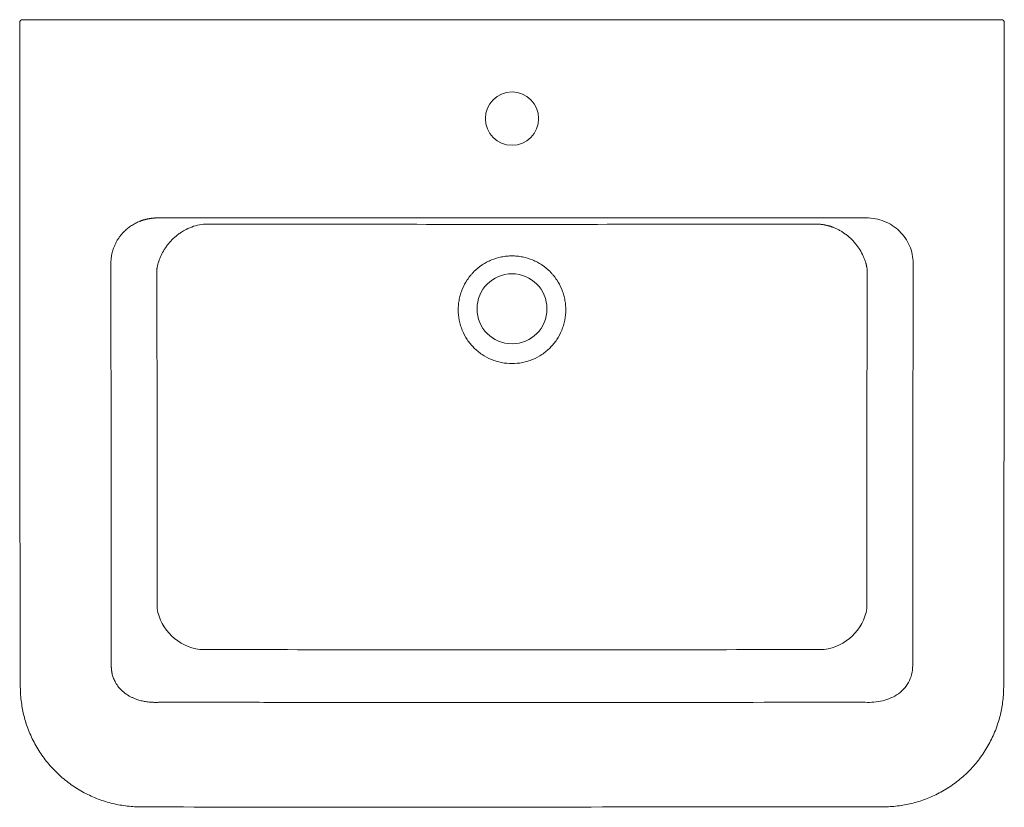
# Model space of a CAD drawing. Header units: millimetres. Extents: x 4560.963 to 4561.61, y 1865.821 to 1866.339.
import ezdxf

# ---------------------------------------------------------------- set-up
doc = ezdxf.new("R2010")
doc.units = ezdxf.units.MM
doc.linetypes.add('SLD-Solid', pattern=[0])
doc.layers.add('SANINDUSA', color=3, linetype='Continuous')

msp = doc.modelspace()

# ---------------------------------------------------------------- linework, layer by layer
at = {"layer": 'SANINDUSA', "linetype": 'SLD-Solid', "lineweight": 15}
for p, q in [((4560.97128, 1866.33863), (4561.09407, 1866.33863)), ((4561.09407, 1866.33863), (4561.47966, 1866.33863)), ((4561.60245, 1866.33863), (4561.47966, 1866.33863))]:
    msp.add_line(p, q, dxfattribs=at)
for centre, radius in [((4561.28687, 1866.27363), 0.0175), ((4561.28687, 1866.14863), 0.023)]:
    msp.add_circle(centre, radius, dxfattribs=at)
for centre, radius, start, end in [((4560.96528, 1866.33663), 0.002, 90, 180.53211), ((4561.60845, 1866.33663), 0.002, 0.5308, 90), ((4561.08572, 1865.95707), 0.03253, 189.46051, 262.9354), ((4561.48801, 1865.95707), 0.03253, 277.0646, 350.53949)]:
    msp.add_arc(centre, radius, start, end, dxfattribs=at)
for points, knots in [([(4560.96329, 1866.33663), (4560.96329, 1866.32353), (4560.96329, 1866.23628), (4560.96349, 1866.11195), (4560.96342, 1865.98216), (4560.96377, 1865.9242), (4560.9636, 1865.90246), (4560.96372, 1865.89926), (4560.96375, 1865.89842)], [0, 0, 0, 0, 0.0896572, 0.5973465, 0.8511861, 0.9781046, 0.994216, 1, 1, 1, 1]), ([(4560.96537, 1866.33863), (4560.96535, 1866.33863), (4560.96531, 1866.33863), (4560.96597, 1866.33863), (4560.96722, 1866.33863), (4560.96897, 1866.33863), (4560.97041, 1866.33863), (4560.97118, 1866.33863), (4560.97128, 1866.33863)], [0, 0, 0, 0, 0.109043, 0.323777, 0.538511, 0.753245, 0.967977, 1, 1, 1, 1]), ([(4561.60837, 1866.33863), (4561.60838, 1866.33863), (4561.60843, 1866.33863), (4561.60777, 1866.33863), (4561.60651, 1866.33863), (4561.60476, 1866.33863), (4561.60333, 1866.33863), (4561.60255, 1866.33863), (4561.60245, 1866.33863)], [0, 0, 0, 0, 0.109043, 0.323777, 0.538511, 0.753245, 0.967977, 1, 1, 1, 1]), ([(4561.61001, 1865.89841), (4561.61002, 1865.89851), (4561.61011, 1865.90038), (4561.61009, 1865.9046), (4561.61012, 1865.91687), (4561.6102, 1866.02372), (4561.61043, 1866.16556), (4561.61043, 1866.29927), (4561.61043, 1866.33663)], [0, 0, 0, 0, 0.000644, 0.012836, 0.028874, 0.084687, 0.744211, 1, 1, 1, 1]), ([(4561.05407, 1866.20836), (4561.05387, 1866.20836), (4561.05349, 1866.20836), (4561.05292, 1866.20835), (4561.05235, 1866.20832), (4561.05179, 1866.20829), (4561.05124, 1866.20825), (4561.0507, 1866.2082), (4561.05016, 1866.20814), (4561.04963, 1866.20807), (4561.04911, 1866.20799), (4561.04859, 1866.20791), (4561.04808, 1866.20782), (4561.04758, 1866.20772), (4561.04709, 1866.20762), (4561.04661, 1866.2075), (4561.04613, 1866.20739), (4561.04566, 1866.20727), (4561.0452, 1866.20714), (4561.04475, 1866.20701), (4561.04431, 1866.20687), (4561.04387, 1866.20673), (4561.04344, 1866.20658), (4561.04302, 1866.20643), (4561.04261, 1866.20627), (4561.04137, 1866.20579), (4561.03937, 1866.20488), (4561.03675, 1866.20335), (4561.03437, 1866.20163), (4561.03264, 1866.20012), (4561.03145, 1866.19893), (4561.0307, 1866.19812), (4561.02998, 1866.19729), (4561.0293, 1866.19643), (4561.02865, 1866.19555), (4561.02803, 1866.19465), (4561.02745, 1866.19374), (4561.02691, 1866.1928), (4561.0264, 1866.19185), (4561.02593, 1866.19088), (4561.0255, 1866.1899), (4561.0251, 1866.18891), (4561.02474, 1866.1879), (4561.02442, 1866.18689), (4561.02414, 1866.18587), (4561.02389, 1866.18484), (4561.02369, 1866.1838), (4561.02352, 1866.18276), (4561.02339, 1866.18172), (4561.0233, 1866.18068), (4561.02324, 1866.17963), (4561.02324, 1866.17893), (4561.02324, 1866.17859)], [0, 0, 0, 0, 0.012153, 0.024173, 0.036061, 0.047815, 0.059437, 0.070927, 0.082283, 0.093507, 0.104598, 0.115557, 0.126383, 0.137076, 0.147637, 0.158065, 0.168361, 0.178524, 0.188555, 0.198453, 0.208219, 0.217852, 0.227353, 0.236722, 0.245959, 0.255063, 0.320709, 0.384265, 0.445751, 0.505188, 0.528428, 0.551584, 0.574658, 0.59765, 0.620564, 0.643402, 0.666164, 0.688853, 0.711471, 0.73402, 0.756503, 0.77892, 0.801275, 0.823569, 0.845805, 0.867984, 0.890109, 0.912182, 0.934206, 0.956182, 0.978112, 1, 1, 1, 1]), ([(4561.0868, 1866.20429), (4561.08501, 1866.20429), (4561.08324, 1866.20412), (4561.07975, 1866.20349), (4561.07802, 1866.20302), (4561.07632, 1866.20239)], [0, 0, 0, 0, 0.5, 0.5, 1, 1, 1, 1]), ([(4561.0868, 1866.20429), (4561.12012, 1866.20424), (4561.15346, 1866.2042), (4561.22016, 1866.20415), (4561.25351, 1866.20413), (4561.28687, 1866.20413)], [0, 0, 0, 0, 0.5, 0.5, 1, 1, 1, 1]), ([(4561.48694, 1866.20429), (4561.45362, 1866.20424), (4561.42028, 1866.2042), (4561.35358, 1866.20415), (4561.32023, 1866.20413), (4561.28687, 1866.20413)], [0, 0, 0, 0, 0.5, 0.5, 1, 1, 1, 1]), ([(4561.49741, 1866.20239), (4561.49725, 1866.20245), (4561.4969, 1866.20258), (4561.49638, 1866.20276), (4561.49583, 1866.20293), (4561.49527, 1866.2031), (4561.49468, 1866.20326), (4561.49407, 1866.20342), (4561.49345, 1866.20356), (4561.4928, 1866.2037), (4561.49214, 1866.20383), (4561.49145, 1866.20394), (4561.49074, 1866.20404), (4561.49002, 1866.20413), (4561.48928, 1866.2042), (4561.48851, 1866.20425), (4561.48773, 1866.20428), (4561.4872, 1866.20429), (4561.48694, 1866.20429)], [0, 0, 0, 0, 0.0502112, 0.1020616, 0.155551, 0.2106793, 0.2674466, 0.3258525, 0.385897, 0.4475798, 0.5109009, 0.57586, 0.6424569, 0.7106913, 0.7805631, 0.852072, 0.9252177, 1, 1, 1, 1]), ([(4561.5505, 1866.17859), (4561.55051, 1866.18057), (4561.55031, 1866.18252), (4561.54954, 1866.18634), (4561.54894, 1866.18825), (4561.5474, 1866.19186), (4561.54645, 1866.19357), (4561.54421, 1866.19682), (4561.54292, 1866.19834), (4561.54008, 1866.20107), (4561.53852, 1866.20231), (4561.53515, 1866.20447), (4561.53339, 1866.20538), (4561.52783, 1866.20759), (4561.52375, 1866.20837), (4561.51967, 1866.20836)], [0, 0, 0, 0, 0.125, 0.125, 0.25, 0.25, 0.375, 0.375, 0.5, 0.5, 0.625, 0.625, 0.75, 0.75, 1, 1, 1, 1]), ([(4561.07632, 1866.20239), (4561.07459, 1866.20175), (4561.07297, 1866.20098), (4561.07067, 1866.19969), (4561.06992, 1866.19923), (4561.06884, 1866.19851), (4561.06848, 1866.19827), (4561.06778, 1866.19776), (4561.06744, 1866.19751), (4561.06575, 1866.19621), (4561.06452, 1866.19511), (4561.06225, 1866.19281), (4561.06122, 1866.19162), (4561.0598, 1866.18976), (4561.05935, 1866.18913), (4561.0585, 1866.18787), (4561.0581, 1866.18723), (4561.05698, 1866.18531), (4561.05633, 1866.18401), (4561.05519, 1866.18139), (4561.05471, 1866.18006), (4561.05413, 1866.17804), (4561.05395, 1866.17737), (4561.05373, 1866.17635), (4561.05366, 1866.17601), (4561.05356, 1866.17551), (4561.05353, 1866.17534), (4561.05347, 1866.175), (4561.05344, 1866.17483), (4561.05342, 1866.17466)], [0, 0, 0, 0, 0.125, 0.125, 0.1875, 0.1875, 0.21875, 0.21875, 0.25, 0.25, 0.375, 0.375, 0.5, 0.5, 0.5625, 0.5625, 0.625, 0.625, 0.75, 0.75, 0.875, 0.875, 0.9375, 0.9375, 0.96875, 0.96875, 0.984375, 0.984375, 1, 1, 1, 1]), ([(4561.52032, 1866.17466), (4561.52029, 1866.17485), (4561.52023, 1866.17521), (4561.52014, 1866.17573), (4561.52004, 1866.17623), (4561.51993, 1866.1767), (4561.51983, 1866.17715), (4561.51973, 1866.17757), (4561.51963, 1866.17796), (4561.51953, 1866.17832), (4561.51943, 1866.17866), (4561.51914, 1866.17963), (4561.51863, 1866.18116), (4561.51743, 1866.18404), (4561.51563, 1866.18741), (4561.51332, 1866.19066), (4561.51127, 1866.19304), (4561.50956, 1866.19478), (4561.50779, 1866.19635), (4561.50627, 1866.19755), (4561.50503, 1866.19842), (4561.50411, 1866.19904), (4561.50317, 1866.19963), (4561.50222, 1866.20017), (4561.50127, 1866.20069), (4561.50031, 1866.20117), (4561.49935, 1866.20161), (4561.49838, 1866.20202), (4561.49774, 1866.20227), (4561.49741, 1866.20239)], [0, 0, 0, 0, 0.016084, 0.031389, 0.045914, 0.059659, 0.072625, 0.084812, 0.09622, 0.106848, 0.116697, 0.125767, 0.192025, 0.251385, 0.383598, 0.501439, 0.567014, 0.630335, 0.691432, 0.750343, 0.779241, 0.807836, 0.836134, 0.864141, 0.891861, 0.919301, 0.946467, 0.973365, 1, 1, 1, 1]), ([(4561.02324, 1866.17859), (4561.02325, 1866.15729), (4561.02329, 1866.1142), (4561.02336, 1866.04884), (4561.02342, 1865.98203), (4561.02347, 1865.93701), (4561.0235, 1865.91425)], [0, 0, 0, 0, 0.241747, 0.489002, 0.741757, 1, 1, 1, 1]), ([(4561.28687, 1866.18341), (4561.28572, 1866.18341), (4561.28457, 1866.18335), (4561.28284, 1866.18318), (4561.28227, 1866.18311), (4561.28112, 1866.18294), (4561.28054, 1866.18284), (4561.27768, 1866.18227), (4561.27547, 1866.1816), (4561.27228, 1866.18028), (4561.27124, 1866.17978), (4561.2697, 1866.17896), (4561.26919, 1866.17867), (4561.26819, 1866.17807), (4561.2677, 1866.17776), (4561.26529, 1866.17615), (4561.26351, 1866.17469), (4561.26147, 1866.17264), (4561.26107, 1866.17222), (4561.26029, 1866.17136), (4561.25991, 1866.17092), (4561.2588, 1866.16957), (4561.25811, 1866.16864), (4561.25619, 1866.16576), (4561.2551, 1866.16373), (4561.25399, 1866.16104), (4561.25378, 1866.16049), (4561.25338, 1866.1594), (4561.2532, 1866.15885), (4561.2527, 1866.15719), (4561.25214, 1866.15495), (4561.2518, 1866.15267), (4561.25163, 1866.15094), (4561.25159, 1866.15036), (4561.25153, 1866.1492), (4561.25151, 1866.14861), (4561.25151, 1866.14571), (4561.25174, 1866.14341), (4561.25241, 1866.14002), (4561.25269, 1866.13889), (4561.25319, 1866.13722), (4561.25338, 1866.13666), (4561.25377, 1866.13557), (4561.25398, 1866.13503), (4561.25508, 1866.13236), (4561.25616, 1866.13033), (4561.25809, 1866.12743), (4561.25879, 1866.12649), (4561.26026, 1866.12469), (4561.26103, 1866.12384), (4561.26347, 1866.12139), (4561.26525, 1866.11992), (4561.26913, 1866.11732), (4561.27117, 1866.11623), (4561.27436, 1866.1149), (4561.27545, 1866.11451), (4561.27767, 1866.11383), (4561.27881, 1866.11354), (4561.28222, 1866.11286), (4561.28453, 1866.11263), (4561.28687, 1866.11263)], [0, 0, 0, 0, 0.03125, 0.03125, 0.046875, 0.046875, 0.0625, 0.0625, 0.125, 0.125, 0.15625, 0.15625, 0.171875, 0.171875, 0.1875, 0.1875, 0.25, 0.25, 0.265625, 0.265625, 0.28125, 0.28125, 0.3125, 0.3125, 0.375, 0.375, 0.390625, 0.390625, 0.40625, 0.40625, 0.4375, 0.46875, 0.46875, 0.484375, 0.484375, 0.5, 0.5, 0.5625, 0.5625, 0.59375, 0.59375, 0.609375, 0.609375, 0.625, 0.625, 0.6875, 0.6875, 0.71875, 0.71875, 0.75, 0.75, 0.8125, 0.8125, 0.875, 0.875, 0.90625, 0.90625, 0.9375, 0.9375, 1, 1, 1, 1]), ([(4561.28687, 1866.18341), (4561.28802, 1866.18341), (4561.28917, 1866.18335), (4561.2909, 1866.18318), (4561.29147, 1866.18311), (4561.29262, 1866.18294), (4561.29319, 1866.18284), (4561.29606, 1866.18227), (4561.29826, 1866.1816), (4561.30146, 1866.18028), (4561.3025, 1866.17978), (4561.30404, 1866.17896), (4561.30455, 1866.17867), (4561.30555, 1866.17807), (4561.30604, 1866.17776), (4561.30844, 1866.17615), (4561.31022, 1866.17469), (4561.31227, 1866.17264), (4561.31267, 1866.17222), (4561.31345, 1866.17136), (4561.31383, 1866.17092), (4561.31494, 1866.16957), (4561.31563, 1866.16864), (4561.31755, 1866.16576), (4561.31864, 1866.16373), (4561.31975, 1866.16104), (4561.31996, 1866.16049), (4561.32035, 1866.1594), (4561.32053, 1866.15885), (4561.32104, 1866.15719), (4561.3216, 1866.15495), (4561.32194, 1866.15267), (4561.32211, 1866.15094), (4561.32215, 1866.15036), (4561.32221, 1866.1492), (4561.32222, 1866.14861), (4561.32223, 1866.14571), (4561.322, 1866.14341), (4561.32133, 1866.14002), (4561.32105, 1866.13889), (4561.32054, 1866.13722), (4561.32036, 1866.13666), (4561.31997, 1866.13557), (4561.31976, 1866.13503), (4561.31866, 1866.13236), (4561.31758, 1866.13033), (4561.31565, 1866.12743), (4561.31495, 1866.12649), (4561.31348, 1866.12469), (4561.31271, 1866.12384), (4561.31027, 1866.12139), (4561.30848, 1866.11992), (4561.3046, 1866.11732), (4561.30257, 1866.11623), (4561.29938, 1866.1149), (4561.29829, 1866.11451), (4561.29607, 1866.11383), (4561.29493, 1866.11354), (4561.29151, 1866.11286), (4561.28921, 1866.11263), (4561.28687, 1866.11263)], [0, 0, 0, 0, 0.03125, 0.03125, 0.046875, 0.046875, 0.0625, 0.0625, 0.125, 0.125, 0.15625, 0.15625, 0.171875, 0.171875, 0.1875, 0.1875, 0.25, 0.25, 0.265625, 0.265625, 0.28125, 0.28125, 0.3125, 0.3125, 0.375, 0.375, 0.390625, 0.390625, 0.40625, 0.40625, 0.4375, 0.46875, 0.46875, 0.484375, 0.484375, 0.5, 0.5, 0.5625, 0.5625, 0.59375, 0.59375, 0.609375, 0.609375, 0.625, 0.625, 0.6875, 0.6875, 0.71875, 0.71875, 0.75, 0.75, 0.8125, 0.8125, 0.875, 0.875, 0.90625, 0.90625, 0.9375, 0.9375, 1, 1, 1, 1]), ([(4561.05364, 1865.95172), (4561.05365, 1865.98883), (4561.05363, 1866.02597), (4561.05356, 1866.10029), (4561.0535, 1866.13747), (4561.05342, 1866.17466)], [0, 0, 0, 0, 0.5, 0.5, 1, 1, 1, 1]), ([(4561.5201, 1865.95172), (4561.52009, 1865.98883), (4561.52011, 1866.02597), (4561.52018, 1866.10029), (4561.52024, 1866.13747), (4561.52032, 1866.17466)], [0, 0, 0, 0, 0.5, 0.5, 1, 1, 1, 1]), ([(4561.28687, 1865.92447), (4561.25267, 1865.92447), (4561.21847, 1865.9245), (4561.15008, 1865.9246), (4561.11589, 1865.92468), (4561.08172, 1865.92479)], [0, 0, 0, 0, 0.5, 0.5, 1, 1, 1, 1]), ([(4561.28687, 1865.92447), (4561.32107, 1865.92447), (4561.35527, 1865.9245), (4561.42365, 1865.9246), (4561.45784, 1865.92468), (4561.49202, 1865.92479)], [0, 0, 0, 0, 0.5, 0.5, 1, 1, 1, 1]), ([(4561.0235, 1865.91425), (4561.0235, 1865.91411), (4561.0235, 1865.91384), (4561.0235, 1865.91342), (4561.02351, 1865.913), (4561.02353, 1865.91258), (4561.02356, 1865.91216), (4561.02359, 1865.91174), (4561.02363, 1865.91132), (4561.02368, 1865.91089), (4561.02374, 1865.91047), (4561.02381, 1865.91005), (4561.02389, 1865.90962), (4561.02397, 1865.9092), (4561.02407, 1865.90877), (4561.02424, 1865.90803), (4561.02455, 1865.90697), (4561.02503, 1865.90562), (4561.02562, 1865.90429), (4561.02663, 1865.90235), (4561.0283, 1865.89989), (4561.03091, 1865.89715), (4561.03345, 1865.89523), (4561.03566, 1865.89391), (4561.03735, 1865.89306), (4561.03933, 1865.89222), (4561.04175, 1865.89141), (4561.04395, 1865.89087), (4561.04594, 1865.89051), (4561.04743, 1865.89029), (4561.049, 1865.89014), (4561.05033, 1865.89005), (4561.05147, 1865.89), (4561.05251, 1865.88999), (4561.0535, 1865.88999), (4561.05444, 1865.89001), (4561.05532, 1865.89005), (4561.0559, 1865.89009), (4561.05618, 1865.8901)], [0, 0, 0, 0, 0.008529, 0.017077, 0.025648, 0.034245, 0.042873, 0.051535, 0.060233, 0.068973, 0.077757, 0.086589, 0.095472, 0.104408, 0.113403, 0.122458, 0.151821, 0.181807, 0.21251, 0.244015, 0.321342, 0.403758, 0.492025, 0.53349, 0.57612, 0.619953, 0.677903, 0.748874, 0.771779, 0.813133, 0.84854, 0.876429, 0.900076, 0.922495, 0.943692, 0.963671, 0.982438, 1, 1, 1, 1]), ([(4561.51756, 1865.8901), (4561.51946, 1865.88998), (4561.52142, 1865.88995), (4561.52527, 1865.89015), (4561.52718, 1865.89037), (4561.53098, 1865.89112), (4561.53283, 1865.89164), (4561.53637, 1865.893), (4561.53809, 1865.89387), (4561.54126, 1865.89591), (4561.54272, 1865.89709), (4561.54534, 1865.89981), (4561.54649, 1865.90134), (4561.54929, 1865.9063), (4561.55031, 1865.91022), (4561.55024, 1865.91425)], [0, 0, 0, 0, 0.125, 0.125, 0.25, 0.25, 0.375, 0.375, 0.5, 0.5, 0.625, 0.625, 0.75, 0.75, 1, 1, 1, 1]), ([(4560.96371, 1865.89841), (4560.96377, 1865.89724), (4560.9639, 1865.89438), (4560.96437, 1865.88998), (4560.9651, 1865.8853), (4560.9661, 1865.88082), (4560.9674, 1865.87632), (4560.96903, 1865.87175), (4560.97099, 1865.86717), (4560.97325, 1865.8627), (4560.97578, 1865.85837), (4560.97859, 1865.8542), (4560.98166, 1865.85022), (4560.98496, 1865.84644), (4560.98848, 1865.8429), (4560.99221, 1865.83961), (4560.99614, 1865.83656), (4561.00027, 1865.83374), (4561.00459, 1865.83118), (4561.00908, 1865.82888), (4561.0137, 1865.82686), (4561.01842, 1865.82515), (4561.02323, 1865.82374), (4561.02802, 1865.82268), (4561.03285, 1865.82195), (4561.03739, 1865.82148), (4561.04039, 1865.82135), (4561.04174, 1865.82129)], [0, 0, 0, 0, 0.029076, 0.070862, 0.109435, 0.146397, 0.184511, 0.225355, 0.266524, 0.307857, 0.349303, 0.390803, 0.432281, 0.473682, 0.514972, 0.555886, 0.596817, 0.638085, 0.679595, 0.72124, 0.762882, 0.804385, 0.845639, 0.886808, 0.925797, 0.966529, 1, 1, 1, 1]), ([(4561.532, 1865.82129), (4561.53349, 1865.82136), (4561.53667, 1865.8215), (4561.54137, 1865.82201), (4561.54605, 1865.82275), (4561.55058, 1865.82377), (4561.55514, 1865.82509), (4561.55975, 1865.82675), (4561.56434, 1865.82873), (4561.56883, 1865.831), (4561.57318, 1865.83356), (4561.57736, 1865.83639), (4561.58135, 1865.83946), (4561.58511, 1865.84277), (4561.58863, 1865.84628), (4561.59191, 1865.85001), (4561.59496, 1865.85394), (4561.59777, 1865.85808), (4561.60033, 1865.8624), (4561.60261, 1865.86687), (4561.60461, 1865.87149), (4561.6063, 1865.87621), (4561.60765, 1865.88085), (4561.60866, 1865.88543), (4561.60937, 1865.89003), (4561.60984, 1865.89438), (4561.60997, 1865.89722), (4561.61003, 1865.89841)], [0, 0, 0, 0, 0.037017, 0.078632, 0.117102, 0.15445, 0.193554, 0.234485, 0.275769, 0.317313, 0.359007, 0.400717, 0.442302, 0.483656, 0.524619, 0.565399, 0.606521, 0.647818, 0.689239, 0.73073, 0.772214, 0.813632, 0.854973, 0.891702, 0.92974, 0.970346, 1, 1, 1, 1]), ([(4561.05618, 1865.8901), (4561.06365, 1865.89009), (4561.07864, 1865.89007), (4561.1012, 1865.89004), (4561.1239, 1865.89001), (4561.14675, 1865.88999), (4561.16975, 1865.88997), (4561.1929, 1865.88995), (4561.21619, 1865.88994), (4561.23962, 1865.88993), (4561.2632, 1865.88993), (4561.27896, 1865.88993), (4561.28687, 1865.88993)], [0, 0, 0, 0, 0.097148, 0.194936, 0.293361, 0.392421, 0.492115, 0.592439, 0.693392, 0.794971, 0.897175, 1, 1, 1, 1]), ([(4561.04174, 1865.82138), (4561.04218, 1865.82136), (4561.04459, 1865.82126), (4561.04968, 1865.8213), (4561.12846, 1865.82103), (4561.2846, 1865.82103), (4561.44074, 1865.82146), (4561.52494, 1865.82126), (4561.52982, 1865.82134), (4561.53199, 1865.82138)], [0, 0, 0, 0, 0.002699, 0.014724, 0.031164, 0.484779, 0.970165, 0.98668, 1, 1, 1, 1])]:
    msp.add_open_spline(points, degree=3, knots=knots, dxfattribs=at)
for points in [[(4561.05407, 1866.20836), (4561.20927, 1866.20836), (4561.36447, 1866.20836), (4561.51967, 1866.20836)], [(4561.55024, 1865.91425), (4561.55034, 1866.00236), (4561.55043, 1866.09047), (4561.5505, 1866.17859)], [(4561.51756, 1865.8901), (4561.44067, 1865.88998), (4561.36377, 1865.88992), (4561.28687, 1865.88992)]]:
    msp.add_open_spline(points, degree=3, dxfattribs=at)

doc.saveas('drawing.dxf')
